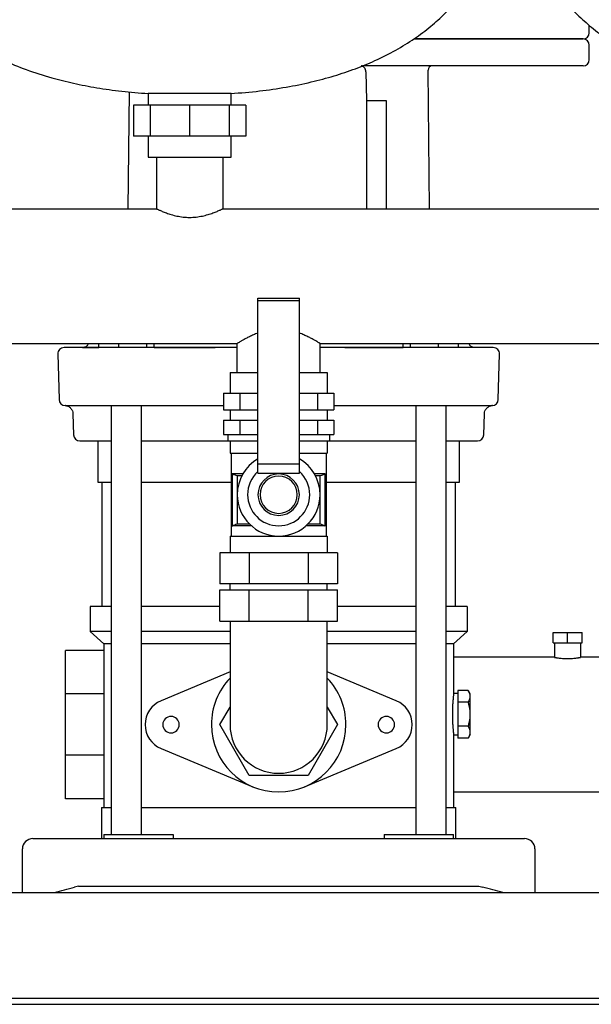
# Model space of a CAD drawing. Header units: millimetres. Extents: x 10 to 1774, y 13 to 899.
# Tile 5 of 8: x 1193 to 1469, y 13 to 488. Entities that reach past the tile are written whole.
import ezdxf

# ---------------------------------------------------------------- set-up
doc = ezdxf.new("R2010")
doc.units = ezdxf.units.MM

msp = doc.modelspace()

# ---------------------------------------------------------------- linework, layer by layer
at = {"color": 7, "linetype": 'Continuous', "lineweight": 25}
for p, q in [((1468.33, 482.05), (1468.33, 485.63)), ((1465.33, 479.05), (1383.69, 479.05)), ((1383.69, 479.05), (1465.33, 479.05)), ((1468.33, 469.05), (1468.33, 476.05)), ((1465.33, 466.05), (1358.75, 466.05)), ((1372.81, 466.05), (1372.73, 466.05)), ((1360.46, 463.14), (1360.75, 449.33)), ((1391.18, 397.05), (1390.48, 464.05)), ((1246.06, 453.51), (1245.47, 397.05)), ((1255.33, 452.68), (1255.33, 447.05)), ((1275.33, 452.68), (1255.33, 452.68)), ((1295.33, 452.68), (1275.33, 452.68)), ((1295.33, 447.05), (1295.33, 452.68)), ((1248.27, 447.05), (1248.27, 432.05)), ((1256.19, 447.05), (1248.27, 447.05)), ((1256.19, 447.05), (1256.19, 432.05)), ((1275.33, 447.05), (1256.19, 447.05)), ((1275.33, 447.05), (1275.33, 432.05)), ((1294.46, 447.05), (1275.33, 447.05)), ((1294.46, 447.05), (1294.46, 432.05)), ((1302.39, 447.05), (1294.46, 447.05)), ((1302.39, 447.05), (1302.39, 432.05)), ((1360.75, 449.33), (1360.75, 397.05)), ((1360.75, 449.33), (1370.31, 449.33)), ((1370.31, 449.33), (1370.31, 397.05)), ((1256.19, 432.05), (1248.27, 432.05)), ((1255.33, 432.05), (1255.33, 422.05)), ((1275.33, 432.05), (1256.19, 432.05)), ((1294.46, 432.05), (1275.33, 432.05)), ((1302.39, 432.05), (1294.46, 432.05)), ((1295.33, 422.05), (1295.33, 432.05)), ((1255.33, 422.05), (1275.33, 422.05)), ((1259.33, 422.05), (1259.33, 397.05)), ((1275.33, 422.05), (1295.33, 422.05)), ((1291.33, 422.05), (1291.33, 397.05)), ((1140.33, 397.05), (1259.33, 397.05)), ((1291.33, 397.05), (1569.33, 397.05)), ((1308.33, 352.65), (1308.33, 353.96)), ((1308.33, 353.96), (1328.33, 353.96)), ((1328.33, 352.65), (1308.33, 352.65)), ((1308.33, 273.89), (1308.33, 352.65)), ((1328.33, 352.65), (1328.33, 353.96)), ((1328.33, 273.89), (1328.33, 352.65)), ((1140.33, 332.05), (1298.33, 332.05)), ((1228.73, 330.05), (1214.67, 330.05)), ((1223.61, 330.05), (1223.81, 330.06)), ((1224.78, 330.27), (1224.83, 330.25)), ((1231.4, 330.09), (1231.4, 332.05)), ((1298.33, 330.05), (1236.06, 330.05)), ((1241.19, 330.05), (1241.19, 332.05)), ((1254.58, 330.05), (1254.58, 332.05)), ((1258.17, 330.05), (1258.16, 332.05)), ((1258.17, 330.05), (1287.66, 330.05)), ((1298.33, 318.05), (1298.33, 332.05)), ((1338.33, 332.05), (1600.33, 332.05)), ((1338.33, 318.05), (1338.33, 332.05)), ((1400.59, 330.05), (1338.33, 330.05)), ((1350.26, 330.05), (1378.49, 330.05)), ((1378.49, 330.05), (1378.48, 332.05)), ((1382.07, 330.05), (1382.07, 332.05)), ((1395.45, 330.05), (1395.45, 332.05)), ((1405.25, 330.05), (1405.25, 332.05)), ((1412.58, 330.08), (1411.68, 330.37)), ((1211.67, 326.97), (1212.25, 304.97)), ((1424.4, 304.97), (1424.98, 326.97)), ((1294.85, 318.05), (1294.85, 308.05)), ((1294.85, 318.05), (1308.33, 318.05)), ((1328.33, 318.05), (1341.8, 318.05)), ((1341.8, 318.05), (1341.8, 308.05)), ((1291.75, 308.05), (1291.75, 300.05)), ((1291.75, 308.05), (1299.54, 308.05)), ((1299.54, 308.05), (1299.54, 300.05)), ((1299.54, 308.05), (1308.33, 308.05)), ((1328.33, 308.05), (1337.12, 308.05)), ((1337.12, 308.05), (1337.12, 300.05)), ((1337.12, 308.05), (1344.9, 308.05)), ((1344.9, 308.05), (1344.9, 300.05)), ((1215.44, 302.05), (1215.14, 302.05)), ((1215.44, 302.05), (1229.18, 302.05)), ((1236.53, 302.05), (1291.75, 302.05)), ((1237.48, 302.05), (1237.48, 95.05)), ((1252.08, 95.05), (1252.08, 302.04)), ((1291.75, 300.05), (1299.54, 300.05)), ((1294.85, 300.05), (1294.85, 295.05)), ((1299.54, 300.05), (1308.33, 300.05)), ((1328.33, 300.05), (1337.12, 300.05)), ((1337.12, 300.05), (1344.9, 300.05)), ((1341.8, 300.05), (1341.8, 295.05)), ((1344.9, 302.05), (1400.12, 302.05)), ((1384.57, 302.04), (1384.57, 95.05)), ((1399.17, 95.05), (1399.17, 302.05)), ((1421.44, 302.05), (1421.21, 302.05)), ((1218.98, 298.12), (1219.25, 287.97)), ((1291.75, 295.05), (1291.75, 288.05)), ((1291.75, 295.05), (1299.54, 295.05)), ((1299.54, 295.05), (1299.54, 288.05)), ((1299.54, 295.05), (1308.33, 295.05)), ((1328.33, 295.05), (1337.12, 295.05)), ((1337.12, 295.05), (1337.12, 288.05)), ((1337.12, 295.05), (1344.9, 295.05)), ((1344.9, 295.05), (1344.9, 288.05)), ((1417.4, 287.97), (1417.67, 298.16)), ((1291.75, 288.05), (1299.54, 288.05)), ((1293.85, 288.05), (1293.85, 285.05)), ((1299.54, 288.05), (1308.33, 288.05)), ((1328.33, 288.05), (1337.12, 288.05)), ((1337.12, 288.05), (1344.9, 288.05)), ((1342.8, 288.05), (1342.8, 285.05)), ((1222.25, 285.05), (1237.48, 285.05)), ((1230.98, 285.05), (1230.98, 265.05)), ((1230.98, 285.05), (1237.48, 285.05)), ((1252.08, 285.05), (1259.49, 285.05)), ((1252.08, 285.05), (1293.85, 285.05)), ((1259.88, 285.05), (1293.85, 285.05)), ((1293.85, 285.05), (1308.33, 285.05)), ((1294.85, 285.05), (1294.85, 279.05)), ((1328.33, 285.05), (1342.8, 285.05)), ((1341.8, 285.05), (1341.8, 279.05)), ((1342.8, 285.05), (1376.78, 285.05)), ((1342.8, 285.05), (1384.57, 285.05)), ((1377.16, 285.05), (1384.57, 285.05)), ((1399.17, 285.05), (1414.4, 285.05)), ((1399.17, 285.05), (1405.68, 285.05)), ((1405.68, 265.05), (1405.68, 285.05)), ((1294.85, 279.05), (1308.33, 279.05)), ((1295.35, 279.05), (1295.35, 239.05)), ((1328.33, 279.05), (1341.8, 279.05)), ((1341.3, 279.05), (1341.3, 239.05)), ((1308.33, 273.89), (1328.33, 273.89)), ((1308.33, 269.49), (1308.33, 273.89)), ((1328.33, 269.49), (1328.33, 273.89)), ((1301.01, 269.05), (1295.9, 269.05)), ((1295.9, 244.05), (1295.9, 269.05)), ((1295.96, 244.07), (1295.96, 269.03)), ((1300.5, 268.12), (1298.25, 268.12)), ((1298.25, 268.12), (1298.25, 244.98)), ((1308.33, 269.49), (1328.33, 269.49)), ((1340.75, 269.05), (1335.65, 269.05)), ((1338.4, 268.12), (1336.15, 268.12)), ((1338.4, 244.98), (1338.4, 268.12)), ((1340.7, 269.03), (1340.7, 244.07)), ((1340.75, 244.05), (1340.75, 269.05)), ((1230.98, 265.05), (1237.48, 265.05)), ((1232.98, 265.05), (1232.98, 205.05)), ((1252.08, 265.05), (1295.35, 265.05)), ((1341.3, 265.05), (1384.57, 265.05)), ((1399.17, 265.05), (1405.68, 265.05)), ((1403.68, 205.05), (1403.68, 265.05)), ((1305.1, 244.05), (1295.9, 244.05)), ((1298.25, 244.98), (1304.11, 244.98)), ((1340.75, 244.05), (1331.55, 244.05)), ((1332.54, 244.98), (1338.4, 244.98)), ((1294.85, 239.05), (1294.85, 231.05)), ((1294.85, 239.05), (1341.8, 239.05)), ((1341.8, 239.05), (1341.8, 231.05)), ((1289.98, 231.05), (1289.98, 216.05)), ((1304.15, 231.05), (1289.98, 231.05)), ((1304.15, 231.05), (1304.15, 216.05)), ((1332.5, 231.05), (1304.15, 231.05)), ((1332.5, 231.05), (1332.5, 216.05)), ((1346.67, 231.05), (1332.5, 231.05)), ((1346.67, 231.05), (1346.67, 216.05)), ((1304.15, 216.05), (1289.98, 216.05)), ((1294.85, 213.05), (1294.85, 216.05)), ((1332.5, 216.05), (1304.15, 216.05)), ((1346.67, 216.05), (1332.5, 216.05)), ((1341.8, 213.05), (1341.8, 216.05)), ((1289.98, 198.05), (1289.98, 213.05)), ((1289.98, 213.05), (1304.15, 213.05)), ((1304.15, 198.05), (1304.15, 213.05)), ((1304.15, 213.05), (1332.5, 213.05)), ((1332.5, 198.05), (1332.5, 213.05)), ((1332.5, 213.05), (1346.67, 213.05)), ((1346.67, 198.05), (1346.67, 213.05)), ((1227.33, 205.05), (1227.33, 193.05)), ((1237.48, 205.05), (1227.33, 205.05)), ((1289.98, 205.05), (1252.08, 205.05)), ((1384.57, 205.05), (1346.67, 205.05)), ((1409.33, 205.05), (1399.17, 205.05)), ((1409.33, 205.05), (1409.33, 193.05)), ((1289.98, 198.05), (1304.15, 198.05)), ((1294.85, 198.05), (1294.85, 173.05)), ((1304.15, 198.05), (1332.5, 198.05)), ((1332.5, 198.05), (1346.67, 198.05)), ((1341.8, 173.05), (1341.8, 198.05)), ((1233.83, 187.05), (1227.33, 193.05)), ((1237.48, 193.05), (1227.33, 193.05)), ((1294.85, 193.05), (1252.08, 193.05)), ((1384.57, 193.05), (1341.8, 193.05)), ((1409.33, 193.05), (1399.17, 193.05)), ((1402.83, 187.05), (1409.33, 193.05)), ((1450.83, 187.55), (1450.83, 192.55)), ((1450.83, 192.55), (1457.83, 192.55)), ((1457.83, 187.55), (1457.83, 192.55)), ((1457.83, 192.55), (1464.83, 192.55)), ((1464.83, 187.55), (1464.83, 192.55)), ((1237.48, 187.05), (1233.83, 187.05)), ((1233.83, 187.05), (1233.83, 108.05)), ((1294.85, 187.05), (1252.08, 187.05)), ((1384.57, 187.05), (1341.8, 187.05)), ((1402.83, 187.05), (1399.17, 187.05)), ((1402.83, 187.05), (1402.83, 163.05)), ((1450.83, 187.55), (1457.83, 187.55)), ((1451.48, 187.55), (1451.48, 180.55)), ((1457.83, 187.55), (1464.83, 187.55)), ((1464.18, 187.55), (1464.18, 180.55)), ((1233.83, 183.8), (1215.33, 183.8)), ((1215.33, 162.86), (1215.33, 183.8)), ((1451.48, 180.55), (1402.83, 180.55)), ((1535.83, 180.55), (1464.18, 180.55)), ((1294.85, 173.48), (1261.52, 159.59)), ((1294.85, 173.05), (1294.85, 148.05)), ((1375.13, 159.59), (1341.8, 173.48)), ((1341.8, 148.05), (1341.8, 173.05)), ((1233.83, 162.86), (1215.33, 162.86)), ((1215.33, 133.24), (1215.33, 162.86)), ((1404.83, 163.05), (1402.83, 163.05)), ((1404.83, 164.6), (1404.83, 158.82)), ((1409.83, 164.6), (1404.83, 164.6)), ((1410.83, 162.85), (1409.83, 164.6)), ((1410.83, 143.25), (1410.83, 162.85)), ((1404.83, 158.82), (1404.83, 147.28)), ((1409.83, 158.82), (1404.83, 158.82)), ((1289.98, 148.05), (1294.85, 156.49)), ((1341.8, 156.49), (1346.67, 148.05)), ((1304.15, 123.5), (1289.98, 148.05)), ((1346.67, 148.05), (1332.5, 123.5)), ((1402.83, 143.05), (1404.83, 143.05)), ((1402.83, 143.05), (1402.83, 108.05)), ((1409.83, 147.28), (1404.83, 147.28)), ((1404.83, 147.28), (1404.83, 141.5)), ((1410.83, 143.25), (1409.83, 141.5)), ((1409.83, 141.5), (1404.83, 141.5)), ((1233.83, 133.24), (1215.33, 133.24)), ((1215.33, 112.3), (1215.33, 133.24)), ((1261.52, 136.51), (1305.83, 118.05)), ((1330.83, 118.05), (1375.13, 136.51)), ((1332.5, 123.5), (1304.15, 123.5)), ((1402.83, 115.55), (1535.83, 115.55)), ((1233.83, 112.3), (1215.33, 112.3)), ((1232.83, 108.05), (1232.83, 93.05)), ((1232.83, 108.05), (1237.48, 108.05)), ((1252.08, 108.05), (1318.33, 108.05)), ((1318.33, 108.05), (1384.57, 108.05)), ((1399.17, 108.05), (1403.83, 108.05)), ((1403.83, 93.05), (1403.83, 108.05)), ((1199.58, 93.05), (1219.78, 93.05)), ((1219.78, 93.05), (1416.88, 93.05)), ((1233.83, 95.05), (1233.83, 93.05)), ((1233.83, 95.05), (1246.33, 95.05)), ((1246.33, 95.05), (1255.16, 95.05)), ((1255.16, 95.05), (1267.36, 95.05)), ((1267.36, 95.05), (1267.36, 93.05)), ((1369.3, 95.05), (1369.3, 93.05)), ((1369.3, 95.05), (1381.49, 95.05)), ((1381.49, 95.05), (1390.33, 95.05)), ((1390.33, 95.05), (1402.83, 95.05)), ((1402.83, 93.05), (1402.83, 95.05)), ((1416.88, 93.05), (1437.08, 93.05)), ((1194.58, 67.05), (1194.58, 88.05)), ((1442.08, 88.05), (1442.08, 67.05)), ((874.08, 67.05), (1774.08, 67.05)), ((1221.58, 70.05), (1219.78, 69.58)), ((1221.58, 70.05), (1415.08, 70.05)), ((1415.08, 70.05), (1416.88, 69.58)), ((879.08, 16.05), (1769.08, 16.05)), ((879.08, 13.05), (1769.08, 13.05))]:
    msp.add_line(p, q, dxfattribs=at)
at = {"color": 7, "linetype": 'Continuous', "lineweight": 25, "flags": 128}
for points in [[(1421.98, 330.05), (1421.8, 330.05), (1421.28, 330.05), (1420.4, 330.05), (1419.18, 330.05), (1417.61, 330.05), (1415.7, 330.05), (1413.44, 330.05), (1410.85, 330.05), (1407.92, 330.05)], [(1412.58, 330.08), (1412.55, 330.09), (1412.65, 330.07)], [(1407.47, 302.05), (1410.36, 302.05), (1412.92, 302.05), (1415.14, 302.05), (1417.04, 302.05), (1418.59, 302.05), (1419.81, 302.05), (1420.68, 302.05), (1421.21, 302.05)], [(1295.96, 269.03), (1295.93, 269.04), (1295.9, 269.05)], [(1340.75, 269.05), (1340.72, 269.04), (1340.7, 269.03)], [(1295.9, 244.05), (1295.93, 244.06), (1295.96, 244.07)], [(1340.7, 244.07), (1340.73, 244.06), (1340.75, 244.05)]]:
    msp.add_lwpolyline(points, dxfattribs=at)
at = {"color": 7, "linetype": 'Continuous', "lineweight": 25}
for centre, radius, start, end in [((1465.33, 482.05), 3, 270, 360), ((1465.33, 476.05), 3, 0, 90), ((1392.48, 464.05), 2, 90, 179.9769), ((1465.33, 469.05), 3, 270, 0), ((1214.67, 327.05), 3, 90.0005, 181.5), ((1421.98, 327.05), 3, 358.5, 89.9995), ((1215.25, 305.05), 3, 181.5, 270), ((1421.4, 305.05), 3, 272.1644, 358.5), ((1222.25, 288.05), 3, 181.5, 270), ((1414.4, 288.05), 3, 270, 358.5), ((1318.33, 259.05), 20, 120, 180), ((1318.33, 259.05), 20, 0, 60), ((1318.33, 259.05), 15, 131.8103, 180), ((1318.33, 259.05), 10, 90, 270), ((1318.33, 259.05), 9, 90, 270), ((1318.33, 259.05), 10, 270, 90), ((1318.33, 259.05), 9, 270, 90), ((1318.33, 259.05), 15, 0, 48.1897), ((1318.33, 259.05), 20, 180, 0), ((1318.33, 259.05), 15, 180, 0), ((1318.33, 148.05), 32.5, 136.2453, 180), ((1318.33, 148.05), 32.5, 0, 43.7547), ((1266.33, 148.05), 12.5, 112.6199, 180), ((1370.33, 148.05), 12.5, 292.6199, 67.3801), ((1266.33, 148.05), 12.5, 180, 247.3801), ((1266.33, 148.05), 4, 0, 180), ((1266.33, 148.05), 4, 180, 0), ((1318.33, 148.05), 32.5, 180, 0), ((1318.33, 148.05), 23.48, 180, 270), ((1318.33, 148.05), 23.48, 270, 0), ((1370.33, 148.05), 4, 0, 180), ((1370.33, 148.05), 4, 180, 0), ((1199.58, 88.05), 5, 90, 180), ((1437.08, 88.05), 5, 0, 90)]:
    msp.add_arc(centre, radius, start, end, dxfattribs=at)
for points, knots in [([(1130.33, 538.65), (1130.41, 536.49), (1130.57, 532.07), (1131.89, 525.36), (1134, 518.51), (1137.05, 511.6), (1141, 504.74), (1145.89, 498.02), (1151.73, 491.49), (1158.57, 485.21), (1166.45, 479.25), (1175.4, 473.68), (1185.45, 468.57), (1196.64, 464), (1208.01, 460.37), (1219.41, 457.52), (1230.69, 455.37), (1242.74, 453.67), (1251.05, 453.02), (1255.33, 452.68)], [0, 0, 0, 0, 0.039003, 0.079969, 0.123044, 0.168399, 0.216235, 0.265872, 0.318412, 0.374173, 0.43351, 0.496816, 0.564519, 0.637073, 0.714953, 0.780208, 0.849301, 0.922481, 1, 1, 1, 1]), ([(1295.33, 452.68), (1299.93, 453.05), (1308.87, 453.76), (1321.78, 455.66), (1333.8, 458.09), (1344.95, 461.06), (1355.24, 464.5), (1365.21, 468.6), (1374.76, 473.4), (1383.76, 478.95), (1391.7, 484.9), (1398.64, 491.2), (1404.59, 497.8), (1409.57, 504.62), (1413.57, 511.54), (1416.63, 518.47), (1418.76, 525.33), (1420.08, 532.05), (1420.24, 536.49), (1420.33, 538.65)], [0, 0, 0, 0, 0.08352, 0.162003, 0.235767, 0.305124, 0.370381, 0.431839, 0.499782, 0.563307, 0.622839, 0.678776, 0.732519, 0.783228, 0.831195, 0.876667, 0.919848, 0.96091, 1, 1, 1, 1]), ([(1440.33, 538.65), (1440.41, 536.49), (1440.57, 532.07), (1441.89, 525.36), (1444, 518.51), (1447.05, 511.6), (1451, 504.74), (1455.89, 498.02), (1461.73, 491.49), (1468.57, 485.21), (1476.45, 479.25), (1485.4, 473.68), (1495.45, 468.57), (1506.64, 464), (1518.01, 460.37), (1529.41, 457.52), (1540.69, 455.37), (1552.74, 453.67), (1561.05, 453.02), (1565.33, 452.68)], [0, 0, 0, 0, 0.039003, 0.079969, 0.123044, 0.168399, 0.216235, 0.265872, 0.318412, 0.374173, 0.43351, 0.496816, 0.564519, 0.637073, 0.714953, 0.780208, 0.849301, 0.922481, 1, 1, 1, 1]), ([(1360.46, 463.14), (1360.46, 463.19), (1360.46, 463.3), (1360.44, 463.45), (1360.42, 463.61), (1360.4, 463.76), (1360.36, 463.92), (1360.3, 464.18), (1360.16, 464.54), (1359.93, 464.97), (1359.62, 465.35), (1359.29, 465.62), (1359, 465.79), (1358.76, 465.9), (1358.5, 465.99), (1358.32, 466.01), (1358.23, 466.03)], [0, 0, 0, 0, 0.032348, 0.064572, 0.096818, 0.129231, 0.161953, 0.195122, 0.302706, 0.414361, 0.54379, 0.679493, 0.757614, 0.836708, 0.917329, 1, 1, 1, 1]), ([(1259.33, 397.05), (1259.33, 397.05), (1259.33, 397.05), (1259.35, 397.04), (1259.38, 397.03), (1259.42, 397.01), (1259.46, 396.99), (1259.52, 396.97), (1259.59, 396.93), (1259.74, 396.86), (1260.04, 396.72), (1260.58, 396.48), (1261.26, 396.17), (1262.07, 395.83), (1263.02, 395.44), (1264.06, 395.05), (1265.2, 394.65), (1266.85, 394.13), (1269.14, 393.54), (1272.15, 393.04), (1275.32, 392.86), (1278.49, 393.04), (1281.52, 393.54), (1283.8, 394.13), (1285.46, 394.65), (1286.98, 395.19), (1288.32, 395.72), (1289.39, 396.18), (1290.08, 396.48), (1290.61, 396.73), (1290.93, 396.87), (1291.11, 396.95), (1291.2, 397), (1291.27, 397.03), (1291.31, 397.05), (1291.32, 397.05), (1291.33, 397.05)], [0, 0, 0, 0, 0.007719, 0.015463, 0.023232, 0.031028, 0.038851, 0.046702, 0.054584, 0.062496, 0.09316, 0.125185, 0.155028, 0.187626, 0.219061, 0.250269, 0.281462, 0.312878, 0.375106, 0.437653, 0.499747, 0.562364, 0.624911, 0.687396, 0.718817, 0.750142, 0.812502, 0.845165, 0.875072, 0.906973, 0.937528, 0.950167, 0.96273, 0.97522, 0.987642, 1, 1, 1, 1]), ([(1308.33, 337.05), (1308.31, 337.04), (1307.54, 336.79), (1306.14, 336.19), (1304.18, 335.31), (1302.46, 334.43), (1301.02, 333.64), (1299.94, 333.02), (1299.2, 332.58), (1298.52, 332.17), (1298.4, 332.1), (1298.33, 332.05)], [0, 0, 0, 0, 0.00236, 0.124838, 0.253742, 0.378774, 0.505571, 0.626876, 0.721525, 0.8123, 1, 1, 1, 1]), ([(1338.33, 332.05), (1338.31, 332.06), (1338.27, 332.09), (1337.96, 332.28), (1337.46, 332.58), (1336.71, 333.02), (1335.64, 333.64), (1334.19, 334.43), (1332.49, 335.3), (1330.54, 336.18), (1329.14, 336.78), (1328.34, 337.04), (1328.33, 337.05)], [0, 0, 0, 0, 0.092409, 0.186074, 0.277648, 0.373155, 0.494447, 0.620779, 0.746568, 0.871542, 0.997331, 1, 1, 1, 1]), ([(1223.81, 330.06), (1223.91, 330.07), (1224.17, 330.08), (1224.55, 330.15), (1224.83, 330.25)], [0, 0, 0, 0, 0.383427, 1, 1, 1, 1]), ([(1224.28, 330.12), (1224.45, 330.12), (1224.78, 330.11), (1226.7, 330.1), (1228.95, 330.09), (1230.83, 330.09), (1231.4, 330.09)], [0, 0, 0, 0, 0.289804, 0.580309, 0.872319, 1, 1, 1, 1]), ([(1226.44, 332.05), (1226.37, 331.87), (1226.21, 331.47), (1225.79, 330.93), (1225.22, 330.46), (1224.76, 330.28), (1224.53, 330.19)], [0, 0, 0, 0, 0.205746, 0.468904, 0.735008, 1, 1, 1, 1]), ([(1236.06, 330.05), (1235.21, 330.05), (1234.41, 330.05), (1232.89, 330.05), (1232.19, 330.05), (1230.93, 330.05), (1230.37, 330.05), (1229.42, 330.05), (1229.03, 330.05), (1228.73, 330.05)], [0, 0, 0, 0, 0.25, 0.25, 0.5, 0.5, 0.75, 0.75, 1, 1, 1, 1]), ([(1407.92, 330.05), (1407.62, 330.05), (1407.23, 330.05), (1406.27, 330.05), (1405.71, 330.05), (1404.45, 330.05), (1403.74, 330.05), (1402.24, 330.05), (1401.44, 330.05), (1400.59, 330.05)], [0, 0, 0, 0, 0.25, 0.25, 0.5, 0.5, 0.75, 0.75, 1, 1, 1, 1]), ([(1412.13, 330.19), (1411.9, 330.27), (1411.44, 330.45), (1410.87, 330.92), (1410.44, 331.46), (1410.28, 331.87), (1410.21, 332.05)], [0, 0, 0, 0, 0.262881, 0.528526, 0.789069, 1, 1, 1, 1]), ([(1215.14, 302.05), (1215.62, 301.98), (1216.63, 301.84), (1217.91, 300.92), (1218.8, 299.62), (1218.92, 298.61), (1218.98, 298.12)], [0, 0, 0, 0, 0.241147, 0.50046, 0.759522, 1, 1, 1, 1]), ([(1229.18, 302.05), (1229.48, 302.05), (1229.87, 302.05), (1230.82, 302.05), (1231.38, 302.05), (1232.65, 302.05), (1233.34, 302.05), (1234.87, 302.05), (1235.68, 302.05), (1236.53, 302.05)], [0, 0, 0, 0, 0.25, 0.25, 0.5, 0.5, 0.75, 0.75, 1, 1, 1, 1]), ([(1400.12, 302.05), (1400.97, 302.05), (1401.78, 302.05), (1403.29, 302.05), (1404, 302.05), (1405.26, 302.05), (1405.82, 302.05), (1406.78, 302.05), (1407.17, 302.05), (1407.47, 302.05)], [0, 0, 0, 0, 0.25, 0.25, 0.5, 0.5, 0.75, 0.75, 1, 1, 1, 1]), ([(1417.67, 298.16), (1417.73, 298.61), (1417.86, 299.63), (1418.75, 300.93), (1420.05, 301.85), (1421.06, 301.99), (1421.55, 302.05)], [0, 0, 0, 0, 0.240669, 0.499938, 0.759244, 1, 1, 1, 1]), ([(1259.49, 285.05), (1259.5, 285.05), (1259.54, 285.05), (1259.67, 285.05), (1259.76, 285.05), (1259.88, 285.05)], [0, 0, 0, 0, 0.5, 0.5, 1, 1, 1, 1]), ([(1376.78, 285.05), (1376.89, 285.05), (1376.98, 285.05), (1377.11, 285.05), (1377.15, 285.05), (1377.16, 285.05)], [0, 0, 0, 0, 0.5, 0.5, 1, 1, 1, 1]), ([(1298.25, 268.12), (1298, 268.21), (1297.5, 268.41), (1296.73, 268.71), (1296.22, 268.92), (1295.96, 269.03)], [0, 0, 0, 0, 0.322705, 0.656033, 1, 1, 1, 1]), ([(1340.7, 269.03), (1340.31, 268.87), (1339.54, 268.56), (1338.78, 268.26), (1338.4, 268.12)], [0, 0, 0, 0, 0.51196, 1, 1, 1, 1]), ([(1295.96, 244.07), (1296.35, 244.23), (1297.11, 244.54), (1297.87, 244.84), (1298.25, 244.98)], [0, 0, 0, 0, 0.51196, 1, 1, 1, 1]), ([(1338.4, 244.98), (1338.65, 244.89), (1339.15, 244.69), (1339.92, 244.39), (1340.43, 244.18), (1340.7, 244.07)], [0, 0, 0, 0, 0.322705, 0.656033, 1, 1, 1, 1]), ([(1451.48, 180.55), (1451.48, 180.55), (1451.48, 180.55), (1451.49, 180.55), (1451.52, 180.54), (1451.55, 180.54), (1451.59, 180.53), (1451.64, 180.52), (1451.71, 180.51), (1451.78, 180.49), (1451.86, 180.48), (1452, 180.45), (1452.21, 180.41), (1452.52, 180.36), (1452.89, 180.3), (1453.44, 180.22), (1454.27, 180.12), (1455.38, 180.01), (1456.58, 179.94), (1457.82, 179.92), (1459.06, 179.94), (1460.26, 180.01), (1461.38, 180.12), (1462.21, 180.22), (1462.76, 180.3), (1463.13, 180.36), (1463.44, 180.41), (1463.69, 180.46), (1463.87, 180.49), (1464.01, 180.52), (1464.11, 180.54), (1464.17, 180.55), (1464.17, 180.55), (1464.18, 180.55)], [0, 0, 0, 0, 0.011889, 0.023912, 0.03607, 0.048363, 0.060793, 0.073359, 0.086062, 0.098903, 0.111882, 0.125, 0.154808, 0.187642, 0.21396, 0.249992, 0.312605, 0.374875, 0.439167, 0.499848, 0.560521, 0.624785, 0.687063, 0.749643, 0.78581, 0.812126, 0.844863, 0.874584, 0.900775, 0.926408, 0.951486, 0.976015, 1, 1, 1, 1]), ([(1402.83, 163.05), (1402.83, 163.05), (1402.83, 163.05), (1402.82, 163.03), (1402.82, 163.01), (1402.82, 162.97), (1402.81, 162.93), (1402.8, 162.87), (1402.8, 162.8), (1402.79, 162.72), (1402.78, 162.63), (1402.77, 162.53), (1402.75, 162.41), (1402.73, 162.22), (1402.7, 161.89), (1402.65, 161.41), (1402.59, 160.83), (1402.53, 160.13), (1402.47, 159.36), (1402.41, 158.56), (1402.36, 157.76), (1402.32, 156.96), (1402.29, 156.24), (1402.27, 155.6), (1402.25, 154.95), (1402.24, 154.31), (1402.23, 153.68), (1402.23, 153.26), (1402.23, 153.05)], [0, 0, 0, 0, 0.01981, 0.03981, 0.06, 0.080379, 0.100949, 0.12171, 0.142661, 0.163803, 0.185136, 0.206661, 0.228378, 0.250287, 0.309572, 0.374921, 0.427411, 0.50026, 0.573065, 0.62499, 0.690659, 0.750106, 0.793694, 0.836503, 0.878536, 0.919796, 0.960283, 1, 1, 1, 1]), ([(1409.83, 164.6), (1409.87, 164.52), (1409.96, 164.35), (1410.09, 164.11), (1410.2, 163.88), (1410.3, 163.64), (1410.39, 163.4), (1410.49, 163.13), (1410.58, 162.81), (1410.68, 162.33), (1410.73, 161.71), (1410.68, 161.1), (1410.58, 160.62), (1410.47, 160.22), (1410.31, 159.78), (1410.09, 159.3), (1409.91, 158.99), (1409.83, 158.82)], [0, 0, 0, 0, 0.043191, 0.085617, 0.127372, 0.16856, 0.209296, 0.249702, 0.312211, 0.374118, 0.499101, 0.624743, 0.686898, 0.74972, 0.831043, 0.914177, 1, 1, 1, 1]), ([(1409.83, 158.82), (1409.87, 158.66), (1409.96, 158.34), (1410.09, 157.85), (1410.2, 157.37), (1410.3, 156.9), (1410.39, 156.43), (1410.49, 155.87), (1410.58, 155.23), (1410.68, 154.26), (1410.73, 153.04), (1410.68, 151.82), (1410.58, 150.85), (1410.46, 150.05), (1410.3, 149.18), (1410.09, 148.23), (1409.91, 147.6), (1409.83, 147.28)], [0, 0, 0, 0, 0.043402, 0.08603, 0.12798, 0.16936, 0.210284, 0.250877, 0.313526, 0.37558, 0.50019, 0.625575, 0.688012, 0.751126, 0.832, 0.91467, 1, 1, 1, 1]), ([(1402.23, 153.05), (1402.23, 152.95), (1402.23, 152.74), (1402.23, 152.42), (1402.24, 152.11), (1402.24, 151.79), (1402.25, 151.47), (1402.25, 151.15), (1402.26, 150.83), (1402.27, 150.51), (1402.28, 150.18), (1402.29, 149.86), (1402.31, 149.54), (1402.33, 149.04), (1402.36, 148.34), (1402.41, 147.54), (1402.47, 146.74), (1402.53, 145.96), (1402.59, 145.27), (1402.65, 144.69), (1402.7, 144.21), (1402.74, 143.83), (1402.77, 143.57), (1402.79, 143.37), (1402.8, 143.23), (1402.82, 143.12), (1402.82, 143.06), (1402.83, 143.05), (1402.83, 143.05)], [0, 0, 0, 0, 0.019766, 0.039725, 0.059876, 0.080221, 0.100758, 0.121489, 0.142414, 0.163533, 0.184847, 0.206354, 0.228057, 0.249954, 0.309441, 0.375171, 0.427111, 0.50006, 0.572569, 0.624897, 0.690562, 0.750114, 0.793663, 0.836448, 0.878472, 0.919738, 0.960246, 1, 1, 1, 1]), ([(1409.83, 147.28), (1409.87, 147.2), (1409.96, 147.03), (1410.09, 146.79), (1410.2, 146.56), (1410.3, 146.32), (1410.39, 146.08), (1410.49, 145.81), (1410.58, 145.49), (1410.68, 145), (1410.73, 144.39), (1410.68, 143.78), (1410.58, 143.3), (1410.47, 142.9), (1410.31, 142.46), (1410.09, 141.98), (1409.91, 141.66), (1409.83, 141.5)], [0, 0, 0, 0, 0.043191, 0.085617, 0.127372, 0.16856, 0.209296, 0.249702, 0.312211, 0.374118, 0.499101, 0.624743, 0.686898, 0.74972, 0.831043, 0.914177, 1, 1, 1, 1]), ([(1210.08, 67.05), (1211.6, 67.45), (1213.2, 67.86), (1216.46, 68.72), (1218.13, 69.15), (1219.78, 69.58)], [0, 0, 0, 0, 0.5, 0.5, 1, 1, 1, 1]), ([(1426.58, 67.05), (1425.05, 67.45), (1423.46, 67.86), (1420.19, 68.72), (1418.52, 69.15), (1416.88, 69.58)], [0, 0, 0, 0, 0.5, 0.5, 1, 1, 1, 1])]:
    msp.add_open_spline(points, degree=3, knots=knots, dxfattribs=at)
for points in [[(1413, 330.05), (1412.71, 330.05), (1412.4, 330.09), (1412.13, 330.19)], [(1421.52, 302.05), (1421.52, 302.05), (1421.49, 302.05), (1421.44, 302.05)]]:
    msp.add_open_spline(points, degree=3, dxfattribs=at)

doc.saveas('drawing.dxf')
